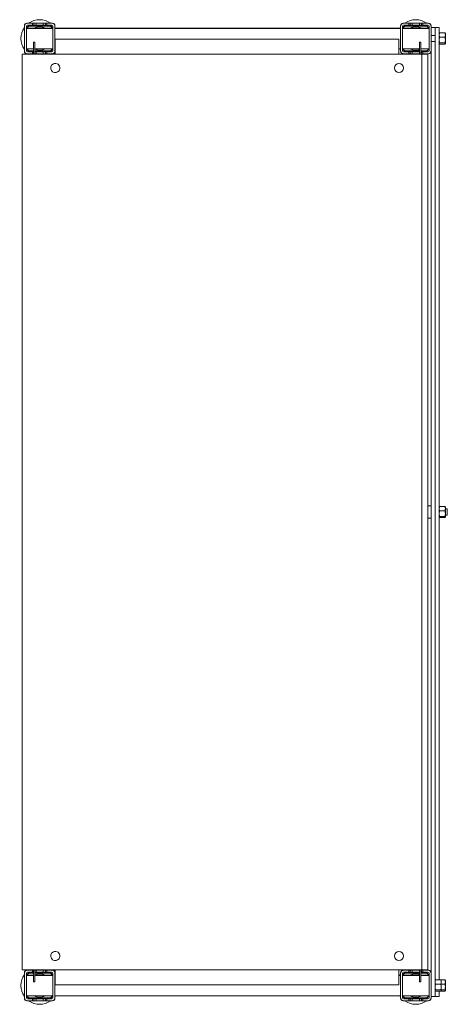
# Model space of a CAD drawing. Header units: millimetres. Extents: x -21 to 399, y -712 to 256.
import ezdxf

# ---------------------------------------------------------------- set-up
doc = ezdxf.new("R2010")
doc.units = ezdxf.units.MM

msp = doc.modelspace()

# ---------------------------------------------------------------- linework, layer by layer
at = {"color": 0, "linetype": 'Continuous', "lineweight": 0}
for p, q in [((-13.79, 252.33), (-14.29, 252.33)), ((-8.79, 252.33), (-13.79, 252.33)), ((-8.79, 250.33), (-8.79, 252.33)), ((-8.79, 252.33), (-7.39, 252.33)), ((-7.39, 252.33), (-5.29, 252.33)), ((-7.39, 252.33), (-7.39, 250.33)), ((1.71, 252.33), (-5.29, 252.33)), ((-5.29, 252.33), (-5.29, 250.33)), ((1.71, 250.33), (1.71, 252.33)), ((1.71, 252.33), (3.81, 252.33)), ((3.81, 252.33), (5.21, 252.33)), ((3.81, 252.33), (3.81, 250.33)), ((10.21, 252.33), (5.21, 252.33)), ((5.21, 252.33), (5.21, 250.33)), ((10.71, 252.33), (10.21, 252.33)), ((356.21, 252.33), (355.71, 252.33)), ((361.21, 252.33), (356.21, 252.33)), ((361.21, 250.33), (361.21, 252.33)), ((362.61, 252.33), (361.21, 252.33)), ((364.71, 252.33), (362.61, 252.33)), ((362.61, 250.33), (362.61, 252.33)), ((371.71, 252.33), (364.71, 252.33)), ((364.71, 252.33), (364.71, 250.33)), ((371.71, 250.33), (371.71, 252.33)), ((373.81, 252.33), (371.71, 252.33)), ((375.21, 252.33), (373.81, 252.33)), ((373.81, 250.33), (373.81, 252.33)), ((380.21, 252.33), (375.21, 252.33)), ((375.21, 252.33), (375.21, 250.33)), ((380.71, 252.33), (380.21, 252.33)), ((-16.79, 249.83), (-16.79, 249.33)), ((-16.79, 249.33), (-16.79, 225.33)), ((-14.79, 249.33), (-14.79, 225.33)), ((-14.79, 247.43), (11.21, 247.43)), ((-14.79, 247.33), (-12.79, 247.33)), ((-14.79, 247.23), (11.21, 247.23)), ((-8.79, 250.33), (-13.79, 250.33)), ((-0.79, 247.33), (-12.79, 247.33)), ((-12.79, 247.33), (-12.79, 247.23)), ((8.21, 249.83), (-11.79, 249.83)), ((8.21, 249.33), (-11.79, 249.33)), ((-8.79, 250.33), (-7.39, 250.33)), ((-7.39, 250.33), (-5.29, 250.33)), ((1.71, 250.33), (-5.29, 250.33)), ((-0.79, 247.23), (-0.79, 247.33)), ((-0.79, 247.33), (1.21, 247.33)), ((1.21, 247.33), (1.21, 247.23)), ((1.71, 250.33), (3.81, 250.33)), ((3.81, 250.33), (5.21, 250.33)), ((10.21, 250.33), (5.21, 250.33)), ((11.21, 225.33), (11.21, 249.33)), ((13.21, 249.33), (13.21, 249.83)), ((13.21, 225.33), (13.21, 249.33)), ((13.21, 247.43), (353.21, 247.43)), ((13.21, 247.23), (353.21, 247.23)), ((353.21, 249.83), (353.21, 249.33)), ((353.21, 249.33), (353.21, 225.33)), ((355.21, 249.33), (355.21, 225.33)), ((355.21, 247.43), (381.21, 247.43)), ((355.21, 247.23), (381.21, 247.23)), ((361.21, 250.33), (356.21, 250.33)), ((378.21, 249.83), (358.21, 249.83)), ((378.21, 249.33), (358.21, 249.33)), ((361.21, 250.33), (362.61, 250.33)), ((362.61, 250.33), (364.71, 250.33)), ((371.71, 250.33), (364.71, 250.33)), ((365.21, 247.23), (365.21, 247.33)), ((365.21, 247.33), (367.21, 247.33)), ((379.21, 247.33), (367.21, 247.33)), ((367.21, 247.33), (367.21, 247.23)), ((371.71, 250.33), (373.81, 250.33)), ((373.81, 250.33), (375.21, 250.33)), ((380.21, 250.33), (375.21, 250.33)), ((379.21, 247.23), (379.21, 247.33)), ((379.21, 247.33), (381.21, 247.33)), ((381.21, 225.33), (381.21, 249.33)), ((383.21, 249.33), (383.21, 249.83)), ((383.21, 225.33), (383.21, 249.33)), ((387.21, 248.03), (383.21, 248.03)), ((387.21, 248.03), (387.21, 246.05)), ((391.21, 248.03), (387.21, 248.03)), ((387.21, 246.05), (387.21, 245.95)), ((387.21, 245.95), (387.21, 225.61)), ((391.21, 246.05), (391.21, 248.03)), ((391.21, 246.05), (391.21, 245.95)), ((391.21, 225.61), (391.21, 245.95)), ((391.21, 242.82), (391.66, 242.82)), ((391.21, 242.33), (391.28, 242.44)), ((391.66, 242.82), (396.87, 242.82)), ((397.31, 242.33), (397.25, 242.44)), ((397.31, 242.33), (397.31, 240.68)), ((-7.99, 233.63), (-6.49, 233.63)), ((-7.99, 233.63), (-7.99, 231.83)), ((-6.49, 233.63), (-6.49, 231.83)), ((13.61, 236.83), (351.61, 236.83)), ((13.61, 236.83), (13.61, 221.83)), ((351.61, 221.83), (351.61, 236.83)), ((373.21, 233.63), (371.71, 233.63)), ((371.71, 231.83), (371.71, 233.63)), ((373.21, 231.83), (373.21, 233.63)), ((387.21, 240.33), (383.21, 240.33)), ((387.21, 234.33), (383.21, 234.33)), ((391.21, 232.33), (391.28, 232.22)), ((391.66, 238.54), (396.87, 238.54)), ((391.66, 233.04), (396.87, 233.04)), ((397.31, 232.33), (397.25, 232.22)), ((397.31, 240.68), (397.31, 235.79)), ((397.31, 232.44), (397.31, 235.79)), ((397.31, 232.44), (397.31, 232.33)), ((-16.79, 225.33), (-16.79, 224.83)), ((-14.79, 227.23), (-7.99, 227.23)), ((-13.79, 224.33), (-8.79, 224.33)), ((-11.79, 225.34), (-7.99, 225.34)), ((-11.79, 224.83), (-7.99, 224.83)), ((-8.79, 222.33), (-8.79, 224.33)), ((-7.99, 224.33), (-8.79, 224.33)), ((-7.99, 221.83), (-7.99, 231.83)), ((-6.49, 221.83), (-6.49, 231.83)), ((-6.49, 227.23), (11.21, 227.23)), ((-6.49, 225.34), (8.21, 225.34)), ((-6.49, 224.83), (8.21, 224.83)), ((-5.29, 224.33), (-6.49, 224.33)), ((-5.29, 224.33), (1.71, 224.33)), ((-5.29, 224.33), (-5.29, 222.33)), ((1.71, 222.33), (1.71, 224.33)), ((3.81, 224.33), (1.71, 224.33)), ((5.21, 224.33), (3.81, 224.33)), ((3.81, 224.33), (3.81, 222.33)), ((5.21, 224.33), (10.21, 224.33)), ((5.21, 224.33), (5.21, 222.33)), ((13.21, 227.23), (13.61, 227.23)), ((13.21, 224.83), (13.21, 225.33)), ((351.61, 227.23), (353.21, 227.23)), ((353.21, 225.33), (353.21, 224.83)), ((355.21, 227.23), (371.71, 227.23)), ((356.21, 224.33), (361.21, 224.33)), ((358.21, 225.34), (371.71, 225.34)), ((358.21, 224.83), (371.71, 224.83)), ((361.21, 222.33), (361.21, 224.33)), ((362.61, 224.33), (361.21, 224.33)), ((364.71, 224.33), (362.61, 224.33)), ((362.61, 222.33), (362.61, 224.33)), ((364.71, 224.33), (371.71, 224.33)), ((364.71, 224.33), (364.71, 222.33)), ((371.71, 231.83), (371.71, 224.33)), ((371.71, 222.33), (371.71, 224.33)), ((373.21, 231.83), (373.21, 221.83)), ((373.21, 227.23), (381.21, 227.23)), ((373.21, 225.34), (378.21, 225.34)), ((373.21, 224.83), (378.21, 224.83)), ((373.81, 224.33), (373.21, 224.33)), ((375.21, 224.33), (373.81, 224.33)), ((373.81, 222.33), (373.81, 224.33)), ((375.21, 224.33), (380.21, 224.33)), ((375.21, 224.33), (375.21, 222.33)), ((383.21, 225.33), (383.21, -681.67)), ((387.21, 225.61), (387.21, -228.17)), ((391.21, 231.84), (391.66, 231.84)), ((391.21, 225.61), (391.21, -688.18)), ((391.66, 231.84), (396.87, 231.84)), ((-18.89, 221.83), (-18.89, -678.17)), ((-15.64, 221.83), (-18.89, 221.83)), ((-15.64, 221.83), (372.11, 221.83)), ((-14.29, 222.33), (-13.79, 222.33)), ((-13.79, 222.33), (-8.79, 222.33)), ((-8.79, 222.33), (-7.99, 222.33)), ((-6.49, 222.33), (-5.29, 222.33)), ((-5.29, 222.33), (1.71, 222.33)), ((1.71, 222.33), (3.81, 222.33)), ((3.81, 222.33), (5.21, 222.33)), ((5.21, 222.33), (10.21, 222.33)), ((10.21, 222.33), (10.71, 222.33)), ((355.71, 222.33), (356.21, 222.33)), ((356.21, 222.33), (361.21, 222.33)), ((362.61, 222.33), (361.21, 222.33)), ((364.71, 222.33), (362.61, 222.33)), ((364.71, 222.33), (371.71, 222.33)), ((371.71, 222.33), (371.71, 221.83)), ((372.11, 221.83), (374.11, 221.83)), ((373.81, 222.33), (373.21, 222.33)), ((375.21, 222.33), (373.81, 222.33)), ((374.11, 221.83), (374.11, -678.17)), ((380.11, 221.83), (374.11, 221.83)), ((375.21, 222.33), (380.21, 222.33)), ((380.11, 221.83), (380.11, -678.17)), ((380.21, 222.33), (380.71, 222.33)), ((383.21, -222.17), (380.89, -222.17)), ((387.21, -228.17), (387.21, -681.94)), ((391.21, -223.17), (391.28, -223.06)), ((391.66, -222.68), (396.87, -222.68)), ((391.66, -226.96), (396.87, -226.96)), ((397.31, -223.17), (397.25, -223.06)), ((397.31, -223.17), (397.31, -224.82)), ((397.31, -224.82), (397.31, -229.71)), ((399.21, -225.17), (397.31, -225.17)), ((397.31, -233.06), (397.31, -229.71)), ((399.21, -231.17), (397.31, -231.17)), ((399.21, -225.17), (399.21, -226.67)), ((399.21, -226.67), (399.21, -231.17)), ((383.21, -234.17), (380.89, -234.17)), ((391.21, -233.17), (391.28, -233.28)), ((391.66, -232.46), (396.87, -232.46)), ((391.66, -233.66), (396.87, -233.66)), ((397.31, -233.17), (397.25, -233.28)), ((397.31, -233.06), (397.31, -233.17)), ((-18.89, -678.17), (-15.64, -678.17)), ((-16.79, -681.17), (-16.79, -681.67)), ((-16.79, -681.67), (-16.79, -705.67)), ((-15.64, -678.17), (372.11, -678.17)), ((-14.79, -681.67), (-14.79, -705.67)), ((-14.79, -683.57), (-7.99, -683.57)), ((-14.79, -683.67), (-12.79, -683.67)), ((-14.79, -683.77), (-7.99, -683.77)), ((-13.79, -678.67), (-14.29, -678.67)), ((-8.79, -678.67), (-13.79, -678.67)), ((-8.79, -680.67), (-13.79, -680.67)), ((-7.99, -683.67), (-12.79, -683.67)), ((-12.79, -683.67), (-12.79, -683.77)), ((-7.99, -681.17), (-11.79, -681.17)), ((-7.99, -681.67), (-11.79, -681.67)), ((-8.79, -680.67), (-8.79, -678.67)), ((-8.79, -678.67), (-7.99, -678.67)), ((-8.79, -680.67), (-7.99, -680.67)), ((-7.99, -688.17), (-7.99, -678.17)), ((-6.49, -688.17), (-6.49, -678.17)), ((-6.49, -678.67), (-5.29, -678.67)), ((-6.49, -680.67), (-5.29, -680.67)), ((8.21, -681.17), (-6.49, -681.17)), ((8.21, -681.67), (-6.49, -681.67)), ((-6.49, -683.57), (11.21, -683.57)), ((-0.79, -683.67), (-6.49, -683.67)), ((-6.49, -683.77), (11.21, -683.77)), ((1.71, -678.67), (-5.29, -678.67)), ((-5.29, -678.67), (-5.29, -680.67)), ((1.71, -680.67), (-5.29, -680.67)), ((-0.79, -683.77), (-0.79, -683.67)), ((-0.79, -683.67), (1.21, -683.67)), ((1.21, -683.67), (1.21, -683.77)), ((1.71, -680.67), (1.71, -678.67)), ((1.71, -678.67), (3.81, -678.67)), ((1.71, -680.67), (3.81, -680.67)), ((3.81, -678.67), (5.21, -678.67)), ((3.81, -678.67), (3.81, -680.67)), ((3.81, -680.67), (5.21, -680.67)), ((10.21, -678.67), (5.21, -678.67)), ((5.21, -678.67), (5.21, -680.67)), ((10.21, -680.67), (5.21, -680.67)), ((10.71, -678.67), (10.21, -678.67)), ((11.21, -705.67), (11.21, -681.67)), ((13.21, -681.67), (13.21, -681.17)), ((13.21, -705.67), (13.21, -681.67)), ((13.21, -683.57), (13.61, -683.57)), ((13.21, -683.77), (13.61, -683.77)), ((13.61, -678.17), (13.61, -693.17)), ((351.61, -693.17), (351.61, -678.17)), ((351.61, -683.57), (353.21, -683.57)), ((351.61, -683.77), (353.21, -683.77)), ((353.21, -681.17), (353.21, -681.67)), ((353.21, -681.67), (353.21, -705.67)), ((355.21, -681.67), (355.21, -705.67)), ((355.21, -683.57), (371.71, -683.57)), ((355.21, -683.77), (371.71, -683.77)), ((356.21, -678.67), (355.71, -678.67)), ((361.21, -678.67), (356.21, -678.67)), ((361.21, -680.67), (356.21, -680.67)), ((371.71, -681.17), (358.21, -681.17)), ((371.71, -681.67), (358.21, -681.67)), ((361.21, -680.67), (361.21, -678.67)), ((362.61, -678.67), (361.21, -678.67)), ((361.21, -680.67), (362.61, -680.67)), ((364.71, -678.67), (362.61, -678.67)), ((362.61, -680.67), (362.61, -678.67)), ((362.61, -680.67), (364.71, -680.67)), ((371.71, -678.67), (364.71, -678.67)), ((364.71, -678.67), (364.71, -680.67)), ((371.71, -680.67), (364.71, -680.67)), ((365.21, -683.77), (365.21, -683.67)), ((365.21, -683.67), (367.21, -683.67)), ((371.71, -683.67), (367.21, -683.67)), ((367.21, -683.67), (367.21, -683.77)), ((371.71, -678.17), (371.71, -678.67)), ((371.71, -680.67), (371.71, -678.67)), ((371.71, -680.67), (371.71, -688.17)), ((374.11, -678.17), (372.11, -678.17)), ((373.21, -678.17), (373.21, -688.17)), ((373.81, -678.67), (373.21, -678.67)), ((373.21, -680.67), (373.81, -680.67)), ((378.21, -681.17), (373.21, -681.17)), ((378.21, -681.67), (373.21, -681.67)), ((373.21, -683.57), (381.21, -683.57)), ((379.21, -683.67), (373.21, -683.67)), ((373.21, -683.77), (381.21, -683.77)), ((375.21, -678.67), (373.81, -678.67)), ((373.81, -680.67), (373.81, -678.67)), ((373.81, -680.67), (375.21, -680.67)), ((374.11, -678.17), (380.11, -678.17)), ((380.21, -678.67), (375.21, -678.67)), ((375.21, -678.67), (375.21, -680.67)), ((380.21, -680.67), (375.21, -680.67)), ((379.21, -683.77), (379.21, -683.67)), ((379.21, -683.67), (381.21, -683.67)), ((380.71, -678.67), (380.21, -678.67)), ((381.21, -705.67), (381.21, -681.67)), ((383.21, -705.67), (383.21, -681.67)), ((387.21, -702.29), (387.21, -681.94)), ((-7.99, -688.17), (-7.99, -689.97)), ((-7.99, -689.97), (-6.49, -689.97)), ((-6.49, -688.17), (-6.49, -689.97)), ((351.61, -693.17), (13.61, -693.17)), ((371.71, -689.97), (371.71, -688.17)), ((373.21, -689.97), (371.71, -689.97)), ((373.21, -689.97), (373.21, -688.17)), ((387.21, -688.67), (387.28, -688.56)), ((387.66, -688.18), (392.87, -688.18)), ((387.66, -692.46), (392.87, -692.46)), ((392.87, -688.18), (396.87, -688.18)), ((393.31, -688.67), (393.25, -688.56)), ((393.31, -688.67), (393.31, -690.32)), ((393.31, -690.32), (393.31, -695.21)), ((393.31, -692.46), (396.87, -692.46)), ((393.31, -698.56), (393.31, -695.21)), ((397.31, -688.67), (397.25, -688.56)), ((397.31, -688.67), (397.31, -690.32)), ((397.31, -690.32), (397.31, -695.21)), ((397.31, -698.56), (397.31, -695.21)), ((-16.79, -705.67), (-16.79, -706.17)), ((-14.79, -703.77), (11.21, -703.77)), ((-11.79, -705.66), (8.21, -705.66)), ((-11.79, -706.17), (8.21, -706.17)), ((13.21, -703.77), (353.21, -703.77)), ((13.21, -706.17), (13.21, -705.67)), ((353.21, -705.67), (353.21, -706.17)), ((355.21, -703.77), (381.21, -703.77)), ((358.21, -705.66), (378.21, -705.66)), ((358.21, -706.17), (378.21, -706.17)), ((387.21, -704.37), (383.21, -704.37)), ((383.21, -706.17), (383.21, -705.67)), ((387.21, -698.67), (387.28, -698.78)), ((387.21, -702.29), (387.21, -702.39)), ((387.21, -704.37), (387.21, -702.39)), ((391.21, -704.37), (387.21, -704.37)), ((387.66, -697.96), (392.87, -697.96)), ((387.66, -699.16), (392.87, -699.16)), ((391.21, -704.37), (391.21, -699.16)), ((392.87, -699.16), (396.87, -699.16)), ((393.31, -698.67), (393.25, -698.78)), ((393.31, -697.96), (396.87, -697.96)), ((393.31, -698.56), (393.31, -698.67)), ((397.31, -698.67), (397.25, -698.78)), ((397.31, -698.56), (397.31, -698.67)), ((-14.29, -708.67), (-13.79, -708.67)), ((-13.79, -706.67), (-8.79, -706.67)), ((-13.79, -708.67), (-8.79, -708.67)), ((-8.79, -708.67), (-8.79, -706.67)), ((-7.39, -706.67), (-8.79, -706.67)), ((-8.79, -708.67), (-7.39, -708.67)), ((-5.29, -706.67), (-7.39, -706.67)), ((-7.39, -706.67), (-7.39, -708.67)), ((-7.39, -708.67), (-5.29, -708.67)), ((-5.29, -706.67), (1.71, -706.67)), ((-5.29, -706.67), (-5.29, -708.67)), ((-5.29, -708.67), (1.71, -708.67)), ((1.71, -708.67), (1.71, -706.67)), ((3.81, -706.67), (1.71, -706.67)), ((1.71, -708.67), (3.81, -708.67)), ((5.21, -706.67), (3.81, -706.67)), ((3.81, -706.67), (3.81, -708.67)), ((3.81, -708.67), (5.21, -708.67)), ((5.21, -706.67), (10.21, -706.67)), ((5.21, -706.67), (5.21, -708.67)), ((5.21, -708.67), (10.21, -708.67)), ((10.21, -708.67), (10.71, -708.67)), ((355.71, -708.67), (356.21, -708.67)), ((356.21, -706.67), (361.21, -706.67)), ((356.21, -708.67), (361.21, -708.67)), ((361.21, -708.67), (361.21, -706.67)), ((362.61, -706.67), (361.21, -706.67)), ((362.61, -708.67), (361.21, -708.67)), ((364.71, -706.67), (362.61, -706.67)), ((362.61, -708.67), (362.61, -706.67)), ((364.71, -708.67), (362.61, -708.67)), ((364.71, -706.67), (371.71, -706.67)), ((364.71, -706.67), (364.71, -708.67)), ((364.71, -708.67), (371.71, -708.67)), ((371.71, -708.67), (371.71, -706.67)), ((373.81, -706.67), (371.71, -706.67)), ((373.81, -708.67), (371.71, -708.67)), ((375.21, -706.67), (373.81, -706.67)), ((373.81, -708.67), (373.81, -706.67)), ((375.21, -708.67), (373.81, -708.67)), ((375.21, -706.67), (380.21, -706.67)), ((375.21, -706.67), (375.21, -708.67)), ((375.21, -708.67), (380.21, -708.67)), ((380.21, -708.67), (380.71, -708.67))]:
    msp.add_line(p, q, dxfattribs=at)
for centre, radius, start, end in [((-13.79, 249.33), 3, 90, 180), ((-14.29, 249.83), 2.5, 90, 180), ((10.21, 249.33), 3, 0, 90), ((10.71, 249.83), 2.5, 0, 90), ((356.21, 249.33), 3, 90, 180), ((355.71, 249.83), 2.5, 90, 180), ((380.21, 249.33), 3, 0, 90), ((380.71, 249.83), 2.5, 0, 90), ((-13.79, 249.33), 1, 90, 180), ((-11.79, 247.33), 2.5, 90, 177.70756), ((-11.79, 247.33), 1.99, 90, 177.1251), ((-1.79, 237.33), 11.5, 90, 118.56672), ((-1.79, 237.33), 11.5, 61.43328, 90), ((8.21, 247.33), 2.5, 2.29244, 90), ((8.21, 247.33), 1.99, 2.8749, 90), ((10.21, 249.33), 1, 0, 90), ((356.21, 249.33), 1, 90, 180), ((358.21, 247.33), 2.5, 90, 177.70756), ((358.21, 247.33), 1.99, 90, 177.1251), ((368.21, 237.33), 11.5, 90, 118.56672), ((368.21, 237.33), 11.5, 61.43328, 90), ((378.21, 247.33), 2.5, 2.29244, 90), ((378.21, 247.33), 1.99, 2.8749, 90), ((380.21, 249.33), 1, 0, 90), ((-13.79, 225.33), 3, 180, 270), ((-14.29, 224.83), 2.5, 180, 270), ((-13.79, 225.33), 1, 180, 270), ((-11.79, 227.33), 2.5, 182.29244, 270), ((-11.79, 227.33), 1.99, 182.8749, 270), ((-1.79, 237.33), 11.5, 245.83721, 270), ((-1.79, 237.33), 11.5, 270, 298.56672), ((8.21, 227.33), 2.5, 270, 357.70756), ((8.21, 227.33), 1.99, 270, 357.1251), ((10.21, 225.33), 1, 270, 0), ((10.21, 225.33), 3, 270, 0), ((10.71, 224.83), 2.5, 270, 0), ((356.21, 225.33), 3, 180, 270), ((355.71, 224.83), 2.5, 180, 270), ((356.21, 225.33), 1, 180, 270), ((358.21, 227.33), 2.5, 182.29244, 270), ((358.21, 227.33), 1.99, 182.8749, 270), ((368.21, 237.33), 11.5, 241.43328, 270), ((368.21, 237.33), 11.5, 270, 287.71893), ((368.21, 237.33), 11.5, 295.77146, 298.56672), ((378.21, 227.33), 2.5, 270, 357.70756), ((378.21, 227.33), 1.99, 270, 357.1251), ((380.21, 225.33), 1, 270, 0), ((380.21, 225.33), 3, 270, 0), ((380.71, 224.83), 2.5, 270, 0), ((13.61, 208.33), 4.5, 143.58761, 323.58761), ((13.61, 208.33), 4.5, 323.58761, 143.58761), ((351.61, 208.33), 4.5, 0, 180), ((351.61, 208.33), 4.5, 180, 0), ((13.61, -664.67), 4.5, 143.58761, 323.58761), ((13.61, -664.67), 4.5, 323.58761, 143.58761), ((351.61, -664.67), 4.5, 0, 180), ((351.61, -664.67), 4.5, 180, 0), ((-13.79, -681.67), 3, 90, 180), ((-14.29, -681.17), 2.5, 90, 180), ((-13.79, -681.67), 1, 90, 180), ((-11.79, -683.67), 2.5, 90, 177.70756), ((-11.79, -683.67), 1.99, 90, 177.1251), ((-1.79, -693.67), 11.5, 90, 114.16279), ((-1.79, -693.67), 11.5, 61.43328, 90), ((8.21, -683.67), 2.5, 2.29244, 90), ((8.21, -683.67), 1.99, 2.8749, 90), ((10.21, -681.67), 3, 0, 90), ((10.21, -681.67), 1, 0, 90), ((10.71, -681.17), 2.5, 0, 90), ((356.21, -681.67), 3, 90, 180), ((355.71, -681.17), 2.5, 90, 180), ((356.21, -681.67), 1, 90, 180), ((358.21, -683.67), 2.5, 90, 177.70756), ((358.21, -683.67), 1.99, 90, 177.1251), ((368.21, -693.67), 11.5, 90, 118.56672), ((368.21, -693.67), 11.5, 72.28107, 90), ((368.21, -693.67), 11.5, 61.43328, 64.22854), ((378.21, -683.67), 2.5, 2.29244, 90), ((378.21, -683.67), 1.99, 2.8749, 90), ((380.21, -681.67), 3, 0, 90), ((380.21, -681.67), 1, 0, 90), ((380.71, -681.17), 2.5, 0, 90), ((-13.79, -705.67), 3, 180, 270), ((-14.29, -706.17), 2.5, 180, 270), ((-13.79, -705.67), 1, 180, 270), ((-11.79, -703.67), 2.5, 182.29244, 270), ((-11.79, -703.67), 1.99, 182.8749, 270), ((-1.79, -693.67), 11.5, 241.43328, 270), ((-1.79, -693.67), 11.5, 270, 298.56672), ((8.21, -703.67), 2.5, 270, 357.70756), ((8.21, -703.67), 1.99, 270, 357.1251), ((10.21, -705.67), 1, 270, 0), ((10.21, -705.67), 3, 270, 0), ((10.71, -706.17), 2.5, 270, 0), ((356.21, -705.67), 3, 180, 270), ((355.71, -706.17), 2.5, 180, 270), ((356.21, -705.67), 1, 180, 270), ((358.21, -703.67), 2.5, 182.29244, 270), ((358.21, -703.67), 1.99, 182.8749, 270), ((368.21, -693.67), 11.5, 241.43328, 270), ((368.21, -693.67), 11.5, 270, 298.56672), ((378.21, -703.67), 2.5, 270, 357.70756), ((378.21, -703.67), 1.99, 270, 357.1251), ((380.21, -705.67), 1, 270, 0), ((380.21, -705.67), 3, 270, 0), ((380.71, -706.17), 2.5, 270, 0)]:
    msp.add_arc(centre, radius, start, end, dxfattribs=at)
at = {"color": 0, "linetype": 'Continuous', "lineweight": 0, "extrusion": (0, 0, -1)}
for centre, radius, start, end in [((1.79, 237.33), 18.5, 54.17523, 90), ((1.79, 237.33), 18.5, 90, 125.82477), ((-368.21, 237.33), 18.5, 54.17523, 90), ((-368.21, 237.33), 18.5, 90, 125.82477), ((1.79, 237.33), 18.5, 324.17523, 35.82477), ((1.79, 237.33), 18.5, 144.17523, 146.91067), ((-368.21, 237.33), 18.5, 33.08933, 35.82477), ((-368.21, 237.33), 18.5, 144.17523, 144.65479), ((1.79, 237.33), 18.5, 213.67097, 215.82477), ((-368.21, 237.33), 18.5, 324.17523, 326.91067), ((1.79, 237.33), 18.5, 303.0875, 305.82477), ((1.79, 237.33), 18.5, 234.17523, 236.9125), ((-368.21, 237.33), 18.5, 303.0875, 305.82477), ((-368.21, 237.33), 18.5, 234.17523, 236.9125), ((-388.61, -228.17), 10, 31.7486, 35.25153), ((-380.89, -222.71), 0.54, 35.25153, 90), ((-388.61, -228.17), 10, 324.74847, 328.2514), ((-380.89, -233.63), 0.54, 270, 324.74847), ((1.79, -693.67), 18.5, 324.17523, 35.82477), ((1.79, -693.67), 18.5, 54.17523, 56.9125), ((1.79, -693.67), 18.5, 123.0875, 125.82477), ((1.79, -693.67), 18.5, 144.17523, 146.32903), ((-368.21, -693.67), 18.5, 33.08933, 35.82477), ((-368.21, -693.67), 18.5, 54.17523, 56.9125), ((-368.21, -693.67), 18.5, 123.0875, 125.82477), ((1.79, -693.67), 18.5, 213.08933, 215.82477), ((-368.21, -693.67), 18.5, 324.17523, 326.91067), ((-368.21, -693.67), 18.5, 215.34521, 215.82477), ((1.79, -693.67), 18.5, 270, 305.82477), ((1.79, -693.67), 18.5, 234.17523, 270), ((-368.21, -693.67), 18.5, 270, 305.82477), ((-368.21, -693.67), 18.5, 234.17523, 270)]:
    msp.add_arc(centre, radius, start, end, dxfattribs=at)
at = {"color": 0, "linetype": 'Continuous', "lineweight": 0}
for points, weights in [([(391.21, 240.68), (391.21, 241.68), (391.66, 242.82)], [2.22975607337, 2.22975607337, 2.06966679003]), ([(391.66, 242.82), (391.38, 242.62), (391.28, 242.44)], [2.06966679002, 2.16672749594, 2.20494116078]), ([(397.31, 240.68), (397.31, 241.68), (396.87, 242.82)], [2.22975607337, 2.22975607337, 2.06966679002]), ([(396.87, 242.82), (397.15, 242.62), (397.25, 242.44)], [2.06966679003, 2.16672749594, 2.20494116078]), ([(391.66, 238.54), (391.21, 239.69), (391.21, 240.68)], [2.06966679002, 2.22975607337, 2.22975607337]), ([(391.66, 238.54), (391.21, 237.06), (391.21, 235.79)], [2.06966679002, 2.22975607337, 2.22975607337]), ([(391.21, 235.79), (391.21, 234.52), (391.66, 233.04)], [2.22975607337, 2.22975607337, 2.06966679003]), ([(391.21, 232.44), (391.21, 232.72), (391.66, 233.04)], [2.22975607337, 2.22975607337, 2.06966679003]), ([(391.66, 231.84), (391.21, 232.16), (391.21, 232.44)], [2.06966679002, 2.22975607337, 2.22975607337]), ([(396.87, 238.54), (397.31, 239.69), (397.31, 240.68)], [2.06966679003, 2.22975607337, 2.22975607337]), ([(396.87, 238.54), (397.31, 237.06), (397.31, 235.79)], [2.06966679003, 2.22975607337, 2.22975607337]), ([(397.31, 235.79), (397.31, 234.52), (396.87, 233.04)], [2.22975607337, 2.22975607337, 2.06966679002]), ([(397.31, 232.44), (397.31, 232.72), (396.87, 233.04)], [2.22975607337, 2.22975607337, 2.06966679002]), ([(396.87, 231.84), (397.31, 232.16), (397.31, 232.44)], [2.06966679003, 2.22975607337, 2.22975607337]), ([(391.21, -224.82), (391.21, -223.82), (391.66, -222.68)], [2.22975607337, 2.22975607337, 2.06966679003]), ([(391.66, -226.96), (391.21, -225.81), (391.21, -224.82)], [2.06966679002, 2.22975607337, 2.22975607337]), ([(391.66, -226.96), (391.21, -228.44), (391.21, -229.71)], [2.06966679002, 2.22975607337, 2.22975607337]), ([(391.21, -229.71), (391.21, -230.98), (391.66, -232.46)], [2.22975607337, 2.22975607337, 2.06966679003]), ([(391.66, -222.68), (391.38, -222.88), (391.28, -223.06)], [2.06966679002, 2.16672749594, 2.20494116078]), ([(397.31, -224.82), (397.31, -223.82), (396.87, -222.68)], [2.22975607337, 2.22975607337, 2.06966679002]), ([(396.87, -222.68), (397.15, -222.88), (397.25, -223.06)], [2.06966679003, 2.16672749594, 2.20494116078]), ([(396.87, -226.96), (397.31, -225.81), (397.31, -224.82)], [2.06966679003, 2.22975607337, 2.22975607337]), ([(396.87, -226.96), (397.31, -228.44), (397.31, -229.71)], [2.06966679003, 2.22975607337, 2.22975607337]), ([(397.31, -229.71), (397.31, -230.98), (396.87, -232.46)], [2.22975607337, 2.22975607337, 2.06966679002]), ([(391.21, -233.06), (391.21, -232.78), (391.66, -232.46)], [2.22975607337, 2.22975607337, 2.06966679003]), ([(391.66, -233.66), (391.21, -233.34), (391.21, -233.06)], [2.06966679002, 2.22975607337, 2.22975607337]), ([(397.31, -233.06), (397.31, -232.78), (396.87, -232.46)], [2.22975607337, 2.22975607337, 2.06966679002]), ([(396.87, -233.66), (397.31, -233.34), (397.31, -233.06)], [2.06966679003, 2.22975607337, 2.22975607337]), ([(387.21, -690.32), (387.21, -689.32), (387.66, -688.18)], [2.22975607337, 2.22975607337, 2.06966679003]), ([(387.66, -692.46), (387.21, -691.31), (387.21, -690.32)], [2.06966679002, 2.22975607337, 2.22975607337]), ([(387.66, -692.46), (387.21, -693.94), (387.21, -695.21)], [2.06966679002, 2.22975607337, 2.22975607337]), ([(387.21, -695.21), (387.21, -696.48), (387.66, -697.96)], [2.22975607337, 2.22975607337, 2.06966679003]), ([(387.66, -688.18), (387.38, -688.38), (387.28, -688.56)], [2.06966679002, 2.16672749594, 2.20494116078]), ([(393.31, -690.32), (393.31, -689.32), (392.87, -688.18)], [2.22975607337, 2.22975607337, 2.06966679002]), ([(392.87, -688.18), (393.15, -688.38), (393.25, -688.56)], [2.06966679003, 2.16672749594, 2.20494116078]), ([(392.87, -692.46), (393.31, -691.31), (393.31, -690.32)], [2.06966679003, 2.22975607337, 2.22975607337]), ([(392.87, -692.46), (393.31, -693.94), (393.31, -695.21)], [2.06966679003, 2.22975607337, 2.22975607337]), ([(393.31, -695.21), (393.31, -696.48), (392.87, -697.96)], [2.22975607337, 2.22975607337, 2.06966679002]), ([(397.31, -690.32), (397.31, -689.32), (396.87, -688.18)], [2.22975607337, 2.22975607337, 2.06966679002]), ([(396.87, -688.18), (397.15, -688.38), (397.25, -688.56)], [2.06966679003, 2.16672749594, 2.20494116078]), ([(396.87, -692.46), (397.31, -691.31), (397.31, -690.32)], [2.06966679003, 2.22975607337, 2.22975607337]), ([(396.87, -692.46), (397.31, -693.94), (397.31, -695.21)], [2.06966679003, 2.22975607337, 2.22975607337]), ([(397.31, -695.21), (397.31, -696.48), (396.87, -697.96)], [2.22975607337, 2.22975607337, 2.06966679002]), ([(387.21, -698.56), (387.21, -698.28), (387.66, -697.96)], [2.22975607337, 2.22975607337, 2.06966679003]), ([(387.66, -699.16), (387.21, -698.84), (387.21, -698.56)], [2.06966679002, 2.22975607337, 2.22975607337]), ([(393.31, -698.56), (393.31, -698.28), (392.87, -697.96)], [2.22975607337, 2.22975607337, 2.06966679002]), ([(392.87, -699.16), (393.31, -698.84), (393.31, -698.56)], [2.06966679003, 2.22975607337, 2.22975607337]), ([(397.31, -698.56), (397.31, -698.28), (396.87, -697.96)], [2.22975607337, 2.22975607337, 2.06966679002]), ([(396.87, -699.16), (397.31, -698.84), (397.31, -698.56)], [2.06966679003, 2.22975607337, 2.22975607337])]:
    msp.add_rational_spline(points, weights, degree=2, dxfattribs=at)

doc.saveas('drawing.dxf')
